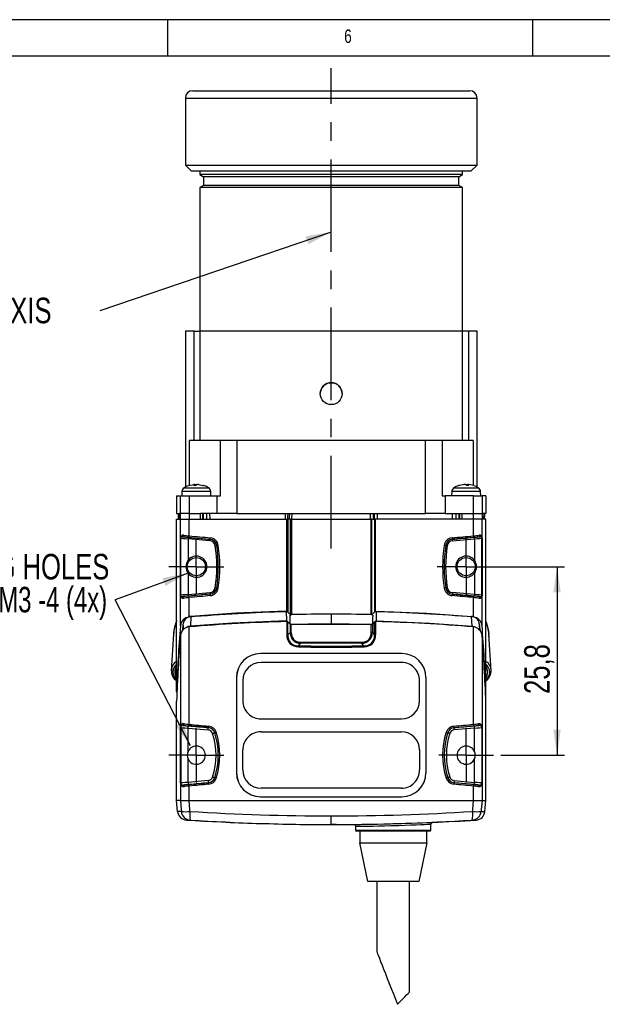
# Model space of a CAD drawing. Extents: x 5 to 415, y 5 to 292.
# Tile 26 of 29: x 240 to 320, y 157 to 292. Entities that reach past the tile are written whole.
import ezdxf

# ---------------------------------------------------------------- set-up
doc = ezdxf.new("R2010")
doc.units = 0
doc.linetypes.add('CENTERX2', pattern=[20.32, 12.7, -2.54, 2.54, -2.54])
doc.layers.get('0').update_dxf_attribs({"linetype": 'CONTINUOUS'})
doc.styles.add('SLDTEXTSTYLE0', font='TXT', dxfattribs={"width": 0.75})
doc.styles.add('SLDTEXTSTYLE2', font='TXT', dxfattribs={"width": 0.7})
doc.dimstyles.new('SLDDIMSTYLE0', dxfattribs={"dimtxt": 3.5, "dimasz": 3.5, "dimexe": 0, "dimexo": 0.0625, "dimgap": 0.875, "dimtad": 1, "dimdec": 1, "dimrnd": 1e-09, "dimzin": 12, "dimtxsty": 'SLDTEXTSTYLE0', "dimsah": 1, "dimcen": 0.09, "dimazin": 3, "dimtfac": 1, "dimtdec": 1, "dimtofl": 0, "dimtmove": 0, "dimatfit": 3, "dimtolj": 1, "dimtzin": 12})
doc.dimstyles.new('SLDDIMSTYLE1', dxfattribs={"dimtxt": 0.18, "dimasz": 3.5, "dimexe": 0, "dimexo": 0.0625, "dimgap": 0, "dimtad": 0, "dimtih": 1, "dimtoh": 1, "dimdec": 0, "dimrnd": 1e-09, "dimzin": 0, "dimtxsty": 'STANDARD', "dimsah": 1, "dimcen": 0.09, "dimazin": 3, "dimtfac": 3.5, "dimtdec": 0, "dimtofl": 0, "dimtmove": 0, "dimatfit": 3, "dimtolj": 1, "dimtzin": 0})

# ---------------------------------------------------------------- blocks, each defined once
blk = doc.blocks.new('_D')
at = {"color": 7, "linetype": 'CONTINUOUS'}
for p, q in [((301.89, 216.99), (314.36, 216.99)), ((313.36, 216.99), (313.36, 191.14)), ((305.64, 191.14), (314.36, 191.14))]:
    blk.add_line(p, q, dxfattribs=at)
for points in [[(313.36, 216.99), (312.86, 213.49), (313.86, 213.49)], [(313.36, 191.14), (313.86, 194.64), (312.86, 194.64)]]:
    blk.add_solid(points, dxfattribs=at)
at = {"color": 7, "linetype": 'CONTINUOUS', "insert": (308.85, 199.54), "char_height": 3.5, "attachment_point": 1, "rotation": 90, "style": 'SLDTEXTSTYLE0'}
blk.add_mtext('25,8', dxfattribs=at)
blk = doc.blocks.new('SW_NOTE_3')
at = {"color": 0, "linetype": 'CONTINUOUS', "char_height": 3.5, "attachment_point": 3}
for s, insert, style in [('MOUNTING HOLES', (-0.81, 6.28), 'SLDTEXTSTYLE0'), ('M3 -4 (4x)', (-1.11, 1.76), 'SLDTEXTSTYLE2')]:
    blk.add_mtext(s, dxfattribs=dict(at, insert=insert, style=style))
blk = doc.blocks.new('SW_NOTE_4')
at = {"color": 0, "linetype": 'CONTINUOUS', "insert": (-30.62, 1.79), "char_height": 3.5, "attachment_point": 1, "style": 'SLDTEXTSTYLE0'}
blk.add_mtext('OPTICAL AXIS', dxfattribs=at)
blk = doc.blocks.new('SW_CENTERMARKSYMBOL_0')
at = {"color": 0, "linetype": 'CONTINUOUS'}
for p, q in [((0, 2.5), (0, 3.95)), ((0, 0), (0, 2.5)), ((-2.5, 0), (-3.95, 0)), ((0, 0), (-2.5, 0)), ((0, 0), (0, -2.5)), ((0, 0), (2.5, 0)), ((2.5, 0), (3.95, 0)), ((0, -2.5), (0, -3.95))]:
    blk.add_line(p, q, dxfattribs=at)
blk = doc.blocks.new('SW_CENTERMARKSYMBOL_1')
at = {"color": 0, "linetype": 'CONTINUOUS'}
for p, q in [((0, 2.5), (0, 3.75)), ((0, 0), (0, 2.5)), ((-2.5, 0), (-3.75, 0)), ((0, 0), (-2.5, 0)), ((0, 0), (0, -2.5)), ((0, 0), (2.5, 0)), ((2.5, 0), (3.75, 0)), ((0, -2.5), (0, -3.75))]:
    blk.add_line(p, q, dxfattribs=at)
blk = doc.blocks.new('SW_CENTERMARKSYMBOL_2')
at = {"color": 0, "linetype": 'CONTINUOUS'}
for p, q in [((0, 2.5), (0, 3.75)), ((0, 0), (0, 2.5)), ((-2.5, 0), (-3.75, 0)), ((0, 0), (-2.5, 0)), ((0, 0), (0, -2.5)), ((0, 0), (2.5, 0)), ((2.5, 0), (3.75, 0)), ((0, -2.5), (0, -3.75))]:
    blk.add_line(p, q, dxfattribs=at)
blk = doc.blocks.new('SW_CENTERMARKSYMBOL_3')
at = {"color": 0, "linetype": 'CONTINUOUS'}
for p, q in [((0, 2.5), (0, 3.75)), ((0, 0), (0, 2.5)), ((-2.5, 0), (-3.75, 0)), ((0, 0), (-2.5, 0)), ((0, 0), (0, -2.5)), ((0, 0), (2.5, 0)), ((2.5, 0), (3.75, 0)), ((0, -2.5), (0, -3.75))]:
    blk.add_line(p, q, dxfattribs=at)

msp = doc.modelspace()

# ---------------------------------------------------------------- linework, layer by layer
at = {"color": 7, "linetype": 'CONTINUOUS'}
for p, q in [((415, 292), (5, 292)), ((260, 287), (260, 292)), ((310, 292), (310, 287)), ((409.996, 287), (9.996, 287)), ((263.389, 282.262), (301.389, 282.262)), ((262.389, 281.262), (262.389, 272.062)), ((302.389, 272.062), (302.389, 281.262)), ((262.389, 272.062), (263.189, 271.262)), ((262.389, 272.062), (302.389, 272.062)), ((301.589, 271.262), (302.389, 272.062)), ((263.189, 271.262), (301.589, 271.262)), ((264.389, 271.262), (264.389, 270.753)), ((264.389, 270.753), (264.889, 270.464)), ((273.389, 270.753), (264.389, 270.753)), ((264.889, 270.464), (264.889, 269.264)), ((273.639, 270.464), (264.889, 270.464)), ((300.389, 270.753), (273.389, 270.753)), ((299.889, 270.464), (273.639, 270.464)), ((299.889, 270.464), (300.389, 270.753)), ((299.889, 269.264), (299.889, 270.464)), ((300.389, 270.753), (300.389, 271.262)), ((264.889, 269.264), (264.389, 268.975)), ((264.389, 268.975), (264.389, 249.292)), ((273.389, 268.975), (264.389, 268.975)), ((273.639, 269.264), (264.889, 269.264)), ((300.389, 268.975), (273.389, 268.975)), ((299.889, 269.264), (273.639, 269.264)), ((300.389, 268.975), (299.889, 269.264)), ((300.389, 249.292), (300.389, 268.975)), ((262.389, 249.292), (262.389, 227.918)), ((263.58, 249.292), (262.389, 249.292)), ((263.58, 234.292), (263.58, 249.292)), ((263.58, 249.292), (264.392, 249.292)), ((264.392, 249.292), (264.392, 234.292)), ((300.387, 249.292), (264.392, 249.292)), ((300.387, 234.292), (300.387, 249.292)), ((301.199, 249.292), (300.387, 249.292)), ((301.199, 249.292), (301.199, 234.292)), ((302.389, 249.292), (301.199, 249.292)), ((302.389, 227.918), (302.389, 249.292)), ((262.915, 234.292), (262.915, 228.13)), ((263.58, 234.292), (262.915, 234.292)), ((264.392, 234.292), (263.58, 234.292)), ((300.387, 234.292), (264.392, 234.292)), ((267.189, 226.692), (267.189, 234.292)), ((269.441, 234.292), (269.441, 224.292)), ((295.338, 224.292), (295.338, 234.292)), ((297.589, 234.292), (297.589, 226.692)), ((301.199, 234.292), (300.387, 234.292)), ((301.864, 234.292), (301.199, 234.292)), ((301.864, 234.292), (301.864, 228.13)), ((262.835, 228.112), (263.537, 228.272)), ((263.505, 228.112), (263.669, 228.272)), ((263.669, 228.272), (263.537, 228.272)), ((263.664, 228.272), (263.818, 228.272)), ((263.669, 228.272), (263.678, 228.112)), ((263.797, 228.112), (263.961, 228.272)), ((263.809, 228.124), (263.818, 228.272)), ((263.818, 228.272), (263.892, 228.204)), ((264.174, 228.272), (263.961, 228.272)), ((264.174, 228.272), (264.242, 228.272)), ((300.537, 228.272), (300.603, 228.272)), ((300.818, 228.272), (300.605, 228.272)), ((300.982, 228.112), (300.818, 228.272)), ((300.889, 228.202), (300.961, 228.272)), ((300.961, 228.272), (301.112, 228.272)), ((300.961, 228.272), (300.97, 228.124)), ((301.101, 228.112), (301.11, 228.272)), ((301.242, 228.272), (301.11, 228.272)), ((301.944, 228.112), (301.242, 228.272)), ((261.91, 227.296), (261.889, 226.692)), ((263.797, 228.112), (263.505, 228.112)), ((264.944, 228.112), (264.876, 228.112)), ((265.889, 226.692), (265.868, 227.296)), ((298.91, 227.296), (298.889, 226.692)), ((299.903, 228.112), (299.835, 228.112)), ((301.274, 228.112), (300.982, 228.112)), ((302.889, 226.692), (302.868, 227.296)), ((261.189, 226.692), (261.189, 224.292)), ((261.189, 226.692), (261.711, 226.692)), ((261.711, 224.292), (261.711, 226.692)), ((261.711, 226.692), (262.897, 226.692)), ((262.897, 226.692), (262.897, 224.292)), ((262.897, 226.692), (266.751, 226.692)), ((266.751, 224.292), (266.751, 226.692)), ((266.751, 226.692), (267.189, 226.692)), ((297.589, 226.692), (298.028, 226.692)), ((298.028, 226.692), (298.028, 224.292)), ((301.881, 226.692), (298.028, 226.692)), ((301.881, 224.292), (301.881, 226.692)), ((301.881, 226.692), (303.068, 226.692)), ((303.068, 226.692), (303.068, 224.292)), ((303.589, 226.692), (303.068, 226.692)), ((303.589, 226.692), (303.589, 224.292)), ((261.189, 224.292), (261.575, 224.292)), ((261.39, 224.292), (261.403, 223.492)), ((261.575, 224.292), (261.575, 223.492)), ((261.575, 224.292), (261.575, 223.492)), ((261.711, 224.292), (261.575, 224.292)), ((262.897, 224.292), (261.711, 224.292)), ((261.711, 223.492), (261.711, 224.292)), ((262.897, 224.292), (264.47, 224.292)), ((262.897, 224.292), (262.897, 223.492)), ((266.751, 224.292), (264.47, 224.292)), ((264.47, 223.492), (264.47, 224.292)), ((264.739, 224.292), (264.739, 223.492)), ((264.889, 223.492), (264.889, 224.292)), ((265.753, 224.292), (265.289, 224.292)), ((269.441, 224.292), (266.751, 224.292)), ((269.441, 224.292), (295.338, 224.292)), ((298.028, 224.292), (295.338, 224.292)), ((298.028, 224.292), (300.309, 224.292)), ((299.025, 224.292), (299.489, 224.292)), ((299.889, 224.292), (299.889, 223.492)), ((300.039, 223.492), (300.039, 224.292)), ((300.309, 224.292), (301.881, 224.292)), ((300.309, 224.292), (300.309, 223.492)), ((301.881, 223.492), (301.881, 224.292)), ((301.881, 224.292), (303.068, 224.292)), ((303.068, 224.292), (303.068, 223.492)), ((303.204, 224.292), (303.068, 224.292)), ((303.204, 223.492), (303.204, 224.292)), ((303.589, 224.292), (303.204, 224.292)), ((303.204, 223.492), (303.204, 224.292)), ((303.389, 224.292), (303.375, 223.492)), ((261.189, 199.899), (261.189, 223.492)), ((261.189, 223.492), (261.711, 223.492)), ((261.575, 223.492), (261.711, 223.492)), ((261.711, 220.964), (261.711, 223.492)), ((261.711, 223.492), (262.897, 223.492)), ((262.897, 221.219), (262.897, 223.492)), ((262.897, 223.492), (276.303, 223.492)), ((262.897, 223.492), (264.47, 223.492)), ((276.303, 210.819), (276.303, 223.492)), ((276.303, 223.492), (276.45, 223.492)), ((276.45, 223.492), (276.45, 210.76)), ((276.817, 223.492), (276.45, 223.492)), ((276.817, 210.393), (276.817, 223.492)), ((276.817, 223.492), (276.963, 223.492)), ((276.963, 223.492), (287.816, 223.492)), ((287.962, 223.492), (287.816, 223.492)), ((287.962, 210.393), (287.962, 223.492)), ((287.962, 223.492), (288.329, 223.492)), ((288.329, 223.492), (288.329, 210.76)), ((288.475, 223.492), (288.329, 223.492)), ((288.475, 210.819), (288.475, 223.492)), ((301.881, 223.492), (288.475, 223.492)), ((301.881, 223.492), (300.309, 223.492)), ((301.881, 221.219), (301.881, 223.492)), ((303.068, 223.492), (301.881, 223.492)), ((303.068, 220.964), (303.068, 223.492)), ((303.589, 223.492), (303.068, 223.492)), ((303.204, 223.492), (303.068, 223.492)), ((303.589, 199.899), (303.589, 223.492)), ((261.71, 220.951), (261.711, 220.951)), ((261.71, 213.032), (261.71, 220.951)), ((261.751, 220.908), (261.711, 220.951)), ((261.711, 220.951), (261.711, 213.032)), ((261.751, 213.076), (261.751, 220.908)), ((261.962, 221.113), (261.968, 221.107)), ((262.75, 220.811), (262.75, 217.889)), ((265.759, 220.548), (262.75, 220.811)), ((262.768, 221.01), (265.777, 220.747)), ((265.778, 220.757), (265.777, 220.747)), ((299.001, 220.757), (299.002, 220.747)), ((302.011, 221.01), (299.002, 220.747)), ((299.019, 220.548), (302.029, 220.811)), ((302.029, 220.811), (302.029, 217.889)), ((302.816, 221.113), (302.811, 221.107)), ((303.028, 220.908), (303.068, 220.951)), ((303.028, 213.076), (303.028, 220.908)), ((303.068, 220.951), (303.068, 213.032)), ((303.068, 220.951), (303.068, 220.951)), ((303.068, 213.032), (303.068, 220.951)), ((266.693, 219.891), (266.685, 219.89)), ((298.086, 219.891), (298.094, 219.89)), ((262.75, 216.095), (262.75, 213.173)), ((302.029, 216.095), (302.029, 213.173)), ((262.75, 213.173), (265.759, 213.436)), ((266.693, 214.093), (266.685, 214.094)), ((298.086, 214.093), (298.094, 214.094)), ((302.029, 213.173), (299.019, 213.436)), ((261.71, 213.032), (261.711, 213.032)), ((261.711, 213.032), (261.751, 213.076)), ((261.711, 208.888), (261.711, 213.019)), ((261.968, 212.877), (261.962, 212.87)), ((265.777, 213.237), (262.768, 212.974)), ((262.897, 210.078), (262.897, 212.764)), ((265.778, 213.226), (265.777, 213.237)), ((299.001, 213.226), (299.002, 213.237)), ((299.002, 213.237), (302.011, 212.974)), ((301.881, 210.078), (301.881, 212.764)), ((302.811, 212.877), (302.816, 212.87)), ((303.068, 213.032), (303.028, 213.076)), ((303.068, 213.032), (303.068, 213.032)), ((303.068, 208.888), (303.068, 213.019)), ((276.217, 210.899), (276.247, 209.556)), ((276.229, 210.887), (276.217, 210.899)), ((276.45, 210.76), (276.817, 210.393)), ((288.329, 210.76), (287.962, 210.393)), ((288.562, 210.899), (288.532, 209.556)), ((288.562, 210.899), (288.55, 210.887)), ((263.139, 210.18), (263.07, 208.831)), ((276.329, 209.474), (276.247, 209.556)), ((276.303, 209.475), (276.303, 207.666)), ((276.45, 207.666), (276.45, 209.417)), ((276.45, 209.417), (276.753, 209.114)), ((282.389, 210.482), (282.389, 209.138)), ((288.329, 209.417), (288.026, 209.114)), ((288.329, 207.666), (288.329, 209.417)), ((288.532, 209.556), (288.45, 209.474)), ((288.475, 209.475), (288.475, 207.666)), ((301.709, 208.831), (301.64, 210.18)), ((260.807, 208.105), (260.753, 207.77)), ((262.067, 208.945), (262.015, 208.254)), ((262.897, 195.371), (262.897, 208.735)), ((276.753, 207.969), (276.45, 207.666)), ((276.753, 209.114), (276.753, 207.969)), ((276.753, 207.969), (276.895, 207.969)), ((276.895, 207.969), (276.895, 209.055)), ((287.884, 209.055), (276.895, 209.055)), ((287.884, 207.969), (287.884, 209.055)), ((288.026, 207.969), (287.884, 207.969)), ((288.026, 209.114), (288.026, 207.969)), ((288.026, 207.969), (288.329, 207.666)), ((301.881, 195.371), (301.881, 208.735)), ((302.694, 209.166), (302.712, 208.945)), ((302.712, 208.945), (302.764, 208.254)), ((260.777, 207.757), (260.451, 202.729)), ((261.711, 207.544), (261.711, 195.008)), ((276.303, 207.666), (276.45, 207.666)), ((278.238, 206.485), (278.238, 206.626)), ((278.238, 206.626), (286.541, 206.626)), ((286.541, 206.485), (286.541, 206.626)), ((288.475, 207.666), (288.329, 207.666)), ((303.068, 207.544), (303.068, 195.008)), ((304.328, 202.729), (304.002, 207.757)), ((277.899, 206.145), (278.238, 206.485)), ((286.541, 206.485), (278.238, 206.485)), ((286.88, 206.145), (286.541, 206.485)), ((272.689, 205.088), (272.689, 205.084)), ((292.089, 205.088), (292.089, 205.084)), ((260.474, 202.769), (260.47, 202.808)), ((292.017, 203.867), (272.761, 203.867)), ((304.305, 202.769), (304.31, 202.819)), ((269.398, 201.793), (269.398, 188.743)), ((269.398, 201.793), (269.401, 201.793)), ((269.401, 201.793), (269.401, 188.743)), ((270.263, 201.367), (270.263, 198.617)), ((294.515, 198.617), (294.515, 201.367)), ((295.381, 201.793), (295.378, 201.793)), ((295.378, 201.793), (295.378, 188.743)), ((295.381, 201.793), (295.381, 188.743)), ((261.189, 184.943), (261.189, 198.555)), ((303.589, 184.943), (303.589, 198.555)), ((272.761, 196.117), (292.017, 196.117)), ((261.71, 194.994), (261.711, 194.994)), ((261.71, 194.994), (261.71, 187.293)), ((261.711, 194.994), (261.751, 194.95)), ((261.711, 187.293), (261.711, 194.994)), ((261.751, 194.95), (261.751, 187.336)), ((262.077, 195.249), (262.074, 195.251)), ((262.75, 191.658), (262.75, 194.865)), ((262.75, 194.865), (265.514, 194.623)), ((265.54, 194.922), (262.776, 195.164)), ((265.54, 194.922), (265.54, 194.93)), ((299.239, 194.922), (299.238, 194.93)), ((299.239, 194.922), (302.002, 195.164)), ((302.029, 194.865), (299.265, 194.623)), ((302.029, 191.658), (302.029, 194.865)), ((302.702, 195.249), (302.704, 195.251)), ((303.068, 194.994), (303.028, 194.95)), ((303.028, 194.95), (303.028, 187.336)), ((303.068, 187.293), (303.068, 194.994)), ((303.068, 194.994), (303.068, 194.994)), ((303.068, 194.994), (303.068, 187.293)), ((266.413, 194.227), (266.418, 194.229)), ((272.761, 194.367), (292.017, 194.367)), ((298.366, 194.227), (298.361, 194.229)), ((270.263, 189.117), (270.263, 191.867)), ((294.515, 191.867), (294.515, 189.117)), ((262.75, 187.421), (262.75, 190.629)), ((302.029, 187.421), (302.029, 190.629)), ((266.413, 188.059), (266.418, 188.058)), ((269.398, 188.743), (269.401, 188.743)), ((295.381, 188.743), (295.378, 188.743)), ((298.366, 188.059), (298.361, 188.058)), ((261.71, 187.293), (261.711, 187.293)), ((261.751, 187.336), (261.711, 187.293)), ((261.711, 187.278), (261.711, 184.943)), ((262.074, 187.035), (262.077, 187.037)), ((265.514, 187.663), (262.75, 187.421)), ((262.776, 187.122), (265.54, 187.364)), ((262.897, 184.943), (262.897, 186.915)), ((265.54, 187.364), (265.54, 187.356)), ((292.017, 186.617), (272.761, 186.617)), ((299.239, 187.364), (299.238, 187.356)), ((302.002, 187.122), (299.239, 187.364)), ((299.265, 187.663), (302.029, 187.421)), ((301.881, 184.943), (301.881, 186.915)), ((302.704, 187.035), (302.702, 187.037)), ((303.028, 187.336), (303.068, 187.293)), ((303.068, 187.293), (303.068, 187.293)), ((303.068, 187.278), (303.068, 184.943)), ((272.689, 185.448), (272.689, 185.452)), ((292.089, 185.448), (292.089, 185.452)), ((261.321, 183.438), (261.189, 184.943)), ((261.711, 184.943), (261.189, 184.943)), ((261.711, 184.943), (261.711, 184.943)), ((262.893, 184.943), (262.897, 184.943)), ((262.897, 184.943), (301.881, 184.943)), ((301.886, 184.943), (301.881, 184.943)), ((303.068, 184.943), (303.068, 184.943)), ((303.068, 184.943), (303.589, 184.943)), ((303.458, 183.438), (303.589, 184.943)), ((282.389, 181.642), (282.389, 182.828)), ((281.694, 181.642), (282.389, 181.642)), ((283.084, 181.642), (282.389, 181.642)), ((285.739, 181.352), (285.739, 180.843)), ((296.039, 180.843), (296.039, 181.639)), ((295.939, 180.743), (285.839, 180.743)), ((286.289, 180.743), (286.289, 179.123)), ((295.489, 179.123), (295.489, 180.743)), ((287.389, 173.843), (286.289, 179.123)), ((286.289, 179.123), (295.489, 179.123)), ((295.489, 179.123), (294.389, 173.843)), ((294.389, 173.843), (287.389, 173.843)), ((288.639, 173.843), (288.639, 164.199)), ((293.139, 158.684), (293.139, 173.843))]:
    msp.add_line(p, q, dxfattribs=at)
at = {"color": 7, "linetype": 'CENTERX2'}
msp.add_line((282.389, 219.508), (282.389, 285.344), dxfattribs=at)
at = {"color": 8, "linetype": 'CONTINUOUS'}
for p, q in [((262.389, 281.262), (302.389, 281.262)), ((265.868, 227.296), (261.91, 227.296)), ((262.215, 227.819), (263.508, 227.819)), ((263.508, 227.819), (265.564, 227.819)), ((301.34, 227.296), (298.91, 227.296)), ((299.215, 227.819), (302.564, 227.819)), ((302.868, 227.296), (301.34, 227.296)), ((265.767, 223.492), (265.753, 224.292)), ((276.094, 224.292), (276.088, 223.492)), ((277.005, 223.492), (277.01, 224.292)), ((287.774, 223.492), (287.768, 224.292)), ((288.685, 224.292), (288.691, 223.492)), ((299.011, 223.492), (299.025, 224.292)), ((276.963, 223.492), (276.963, 210.417)), ((287.816, 223.492), (287.816, 210.417)), ((262.063, 208.874), (262.033, 208.301)), ((262.04, 208.275), (262.082, 209.098)), ((302.694, 209.166), (302.739, 208.275)), ((302.715, 208.874), (302.745, 208.301)), ((285.739, 180.843), (296.039, 180.843))]:
    msp.add_line(p, q, dxfattribs=at)
at = {"color": 7, "linetype": 'CONTINUOUS', "flags": 128}
for points in [[(264.174, 228.272), (264.787, 228.142), (264.876, 228.112)], [(300.605, 228.272), (299.991, 228.142), (299.903, 228.112)], [(301.11, 228.272), (301.253, 228.142), (301.274, 228.112)], [(265.289, 224.292), (265.298, 223.799), (265.303, 223.492)], [(299.489, 224.292), (299.481, 223.799), (299.475, 223.492)], [(261.71, 220.951), (261.711, 220.958), (261.711, 220.964)], [(261.962, 221.113), (261.868, 221.109), (261.768, 221.058), (261.72, 220.991), (261.713, 220.97), (261.712, 220.964), (261.711, 220.958)], [(262.75, 220.811), (262.754, 220.849), (262.757, 220.885), (262.76, 220.919), (262.762, 220.949), (262.764, 220.974), (262.766, 220.993), (262.767, 221.005), (262.768, 221.01)], [(265.759, 220.548), (265.763, 220.586), (265.766, 220.622), (265.769, 220.656), (265.771, 220.686), (265.774, 220.711), (265.775, 220.73), (265.776, 220.742), (265.777, 220.747)], [(299.019, 220.548), (299.016, 220.586), (299.013, 220.622), (299.01, 220.656), (299.007, 220.686), (299.005, 220.711), (299.004, 220.73), (299.002, 220.742), (299.002, 220.747)], [(302.029, 220.811), (302.025, 220.849), (302.022, 220.885), (302.019, 220.919), (302.016, 220.949), (302.014, 220.974), (302.013, 220.993), (302.012, 221.005), (302.011, 221.01)], [(302.816, 221.113), (302.911, 221.109), (303.011, 221.058), (303.059, 220.991), (303.066, 220.97), (303.067, 220.964), (303.068, 220.958)], [(303.068, 220.951), (303.068, 220.958), (303.068, 220.964)], [(266.487, 219.861), (266.525, 219.866), (266.562, 219.871), (266.595, 219.876), (266.625, 219.881), (266.65, 219.884), (266.668, 219.887), (266.68, 219.889), (266.685, 219.89)], [(298.291, 219.861), (298.254, 219.866), (298.217, 219.871), (298.184, 219.876), (298.154, 219.881), (298.129, 219.884), (298.111, 219.887), (298.099, 219.889), (298.094, 219.89)], [(265.759, 213.436), (265.763, 213.398), (265.766, 213.361), (265.769, 213.328), (265.771, 213.298), (265.774, 213.273), (265.775, 213.254), (265.776, 213.242), (265.777, 213.237)], [(266.487, 214.123), (266.525, 214.118), (266.562, 214.112), (266.595, 214.107), (266.625, 214.103), (266.65, 214.099), (266.668, 214.097), (266.68, 214.095), (266.685, 214.094)], [(298.291, 214.123), (298.254, 214.118), (298.217, 214.112), (298.184, 214.107), (298.154, 214.103), (298.129, 214.099), (298.111, 214.097), (298.099, 214.095), (298.094, 214.094)], [(299.019, 213.436), (299.016, 213.398), (299.013, 213.361), (299.01, 213.328), (299.007, 213.298), (299.005, 213.273), (299.004, 213.254), (299.002, 213.242), (299.002, 213.237)], [(261.711, 213.019), (261.711, 213.026), (261.71, 213.032)], [(262.75, 213.173), (262.754, 213.135), (262.757, 213.098), (262.76, 213.064), (262.762, 213.034), (262.764, 213.01), (262.766, 212.991), (262.767, 212.979), (262.768, 212.974)], [(302.029, 213.173), (302.025, 213.135), (302.022, 213.098), (302.019, 213.064), (302.016, 213.034), (302.014, 213.01), (302.013, 212.991), (302.012, 212.979), (302.011, 212.974)], [(303.068, 213.019), (303.068, 213.026), (303.068, 213.032)], [(276.217, 210.899), (269.284, 210.61), (263.139, 210.18)], [(288.562, 210.899), (295.495, 210.61), (301.64, 210.18)], [(276.247, 209.556), (268.857, 209.242), (263.07, 208.831)], [(276.706, 210.344), (276.715, 209.946), (276.733, 209.134)], [(288.073, 210.344), (288.064, 209.946), (288.046, 209.134)], [(288.532, 209.556), (295.922, 209.242), (301.709, 208.831)], [(303.868, 208.682), (303.735, 209.185), (303.589, 209.542)], [(282.389, 209.138), (279.222, 209.116), (276.735, 209.069)], [(288.044, 209.069), (284.878, 209.124), (282.389, 209.138)], [(304.026, 207.77), (303.937, 208.416), (303.884, 208.618)], [(261.711, 195.008), (261.711, 195), (261.71, 194.994)], [(262.214, 195.45), (262.208, 195.411), (262.199, 195.373), (262.184, 195.338), (262.167, 195.308), (262.146, 195.283), (262.123, 195.265), (262.099, 195.254), (262.074, 195.251)], [(262.75, 194.865), (262.755, 194.922), (262.76, 194.977), (262.764, 195.028), (262.768, 195.073), (262.772, 195.11), (262.774, 195.138), (262.776, 195.156), (262.776, 195.164)], [(265.514, 194.623), (265.519, 194.68), (265.523, 194.735), (265.528, 194.786), (265.532, 194.831), (265.535, 194.868), (265.537, 194.896), (265.539, 194.915), (265.54, 194.922)], [(299.265, 194.623), (299.26, 194.68), (299.255, 194.735), (299.251, 194.786), (299.247, 194.831), (299.244, 194.868), (299.241, 194.896), (299.24, 194.915), (299.239, 194.922)], [(302.029, 194.865), (302.024, 194.922), (302.019, 194.977), (302.014, 195.028), (302.01, 195.073), (302.007, 195.11), (302.005, 195.138), (302.003, 195.156), (302.002, 195.164)], [(302.565, 195.45), (302.57, 195.411), (302.58, 195.373), (302.594, 195.338), (302.612, 195.308), (302.633, 195.283), (302.656, 195.265), (302.68, 195.254), (302.704, 195.251)], [(303.068, 195.008), (303.068, 195), (303.068, 194.994)], [(266.127, 194.135), (266.182, 194.152), (266.234, 194.169), (266.283, 194.185), (266.326, 194.199), (266.361, 194.21), (266.388, 194.219), (266.405, 194.225), (266.413, 194.227)], [(298.651, 194.135), (298.597, 194.152), (298.544, 194.169), (298.496, 194.185), (298.453, 194.199), (298.418, 194.21), (298.391, 194.219), (298.373, 194.225), (298.366, 194.227)], [(266.127, 188.152), (266.182, 188.134), (266.234, 188.117), (266.283, 188.101), (266.326, 188.087), (266.361, 188.076), (266.388, 188.067), (266.405, 188.062), (266.413, 188.059)], [(298.651, 188.152), (298.597, 188.134), (298.544, 188.117), (298.496, 188.101), (298.453, 188.087), (298.418, 188.076), (298.391, 188.067), (298.373, 188.062), (298.366, 188.059)], [(261.71, 187.293), (261.711, 187.284), (261.711, 187.278)], [(262.214, 186.836), (262.208, 186.875), (262.199, 186.913), (262.184, 186.948), (262.167, 186.978), (262.146, 187.003), (262.123, 187.021), (262.099, 187.032), (262.074, 187.035)], [(262.75, 187.421), (262.755, 187.364), (262.76, 187.309), (262.764, 187.258), (262.768, 187.213), (262.772, 187.176), (262.774, 187.148), (262.776, 187.13), (262.776, 187.122)], [(265.514, 187.663), (265.519, 187.606), (265.523, 187.551), (265.528, 187.5), (265.532, 187.455), (265.535, 187.418), (265.537, 187.39), (265.539, 187.372), (265.54, 187.364)], [(299.265, 187.663), (299.26, 187.606), (299.255, 187.551), (299.251, 187.5), (299.247, 187.455), (299.244, 187.418), (299.241, 187.39), (299.24, 187.372), (299.239, 187.364)], [(302.029, 187.421), (302.024, 187.364), (302.019, 187.309), (302.014, 187.258), (302.01, 187.213), (302.007, 187.176), (302.005, 187.148), (302.003, 187.13), (302.002, 187.122)], [(302.565, 186.836), (302.57, 186.875), (302.58, 186.913), (302.594, 186.948), (302.612, 186.978), (302.633, 187.003), (302.656, 187.021), (302.68, 187.032), (302.704, 187.035)], [(303.068, 187.293), (303.068, 187.284), (303.068, 187.278)], [(261.711, 184.943), (261.811, 183.715), (261.833, 183.438)], [(263.016, 183.438), (262.993, 183.715), (262.893, 184.943)], [(301.763, 183.438), (301.785, 183.715), (301.886, 184.943)], [(303.068, 184.943), (302.968, 183.715), (302.945, 183.438)], [(261.833, 183.438), (261.703, 183.438), (261.523, 183.438), (261.321, 183.438)], [(302.945, 183.438), (303.076, 183.438), (303.255, 183.438), (303.458, 183.438)], [(262.534, 182.254), (262.534, 182.254), (262.539, 182.254), (262.733, 182.254), (262.912, 182.254), (263.041, 182.254)], [(285.438, 181.652), (285.504, 181.653), (285.723, 181.655), (286.088, 181.66), (286.59, 181.666), (287.213, 181.675), (287.941, 181.688), (288.752, 181.704), (289.623, 181.724), (290.53, 181.746), (291.674, 181.779), (292.567, 181.807), (293.413, 181.835), (294.187, 181.862), (294.867, 181.887), (295.433, 181.909), (295.87, 181.925), (296.165, 181.936), (296.311, 181.94), (296.307, 181.939)], [(285.446, 181.652), (285.445, 181.652), (285.451, 181.652), (285.458, 181.651), (285.467, 181.651), (285.485, 181.648), (285.554, 181.629), (285.618, 181.593), (285.688, 181.52), (285.731, 181.426), (285.736, 181.351)], [(302.245, 182.254), (302.245, 182.254), (302.239, 182.254), (302.045, 182.254), (301.867, 182.254), (301.738, 182.254)], [(288.639, 164.199), (288.644, 164.188), (288.68, 164.096), (288.751, 163.915), (288.856, 163.648), (288.993, 163.297), (289.161, 162.87), (289.356, 162.372), (289.576, 161.812), (289.817, 161.199), (290.075, 160.542), (290.345, 159.852), (290.625, 159.14), (290.908, 158.418), (291.192, 157.696), (291.47, 156.986)], [(291.47, 156.986), (291.839, 157.361), (292.179, 157.707), (292.48, 158.013), (292.732, 158.27), (292.928, 158.47), (293.063, 158.606), (293.131, 158.676), (293.139, 158.684)]]:
    msp.add_lwpolyline(points, dxfattribs=at)
at = {"color": 8, "linetype": 'CONTINUOUS', "flags": 128}
for points in [[(276.455, 223.492), (276.457, 223.793), (276.461, 224.292)], [(276.645, 224.292), (276.642, 223.79), (276.64, 223.492)], [(288.134, 224.292), (288.137, 223.79), (288.139, 223.492)], [(288.324, 223.492), (288.322, 223.793), (288.318, 224.292)], [(296.021, 181.639), (296.025, 181.64), (295.891, 181.636), (295.608, 181.625), (295.202, 181.609), (294.659, 181.587), (294.026, 181.563), (293.284, 181.535), (292.496, 181.507), (291.64, 181.479), (290.557, 181.446), (289.711, 181.424), (288.875, 181.404), (288.119, 181.388), (287.42, 181.375), (286.838, 181.366), (286.356, 181.36), (286.014, 181.355), (285.803, 181.353), (285.743, 181.352)]]:
    msp.add_lwpolyline(points, dxfattribs=at)
at = {"color": 7, "linetype": 'CONTINUOUS'}
for centre, radius in [((282.389, 240.722), 1.5), ((263.889, 216.992), 1.25), ((300.889, 216.992), 1.25)]:
    msp.add_circle(centre, radius, dxfattribs=at)
for centre, radius, start, end in [((263.389, 281.262), 1, 90, 180), ((301.389, 281.262), 1, 0, 90), ((282.389, 240.722), 1.5, 90, 180), ((282.389, 240.722), 1.5, 0, 90), ((262.55, 227.274), 0.64, 121.54462, 178), ((263.889, 225.092), 3.2, 109.84835, 121.54462), ((263.889, 225.092), 3.2, 58.45538, 70.13209), ((265.229, 227.274), 0.64, 2, 58.45538), ((299.55, 227.274), 0.64, 121.54462, 178), ((300.889, 225.092), 3.2, 109.85807, 121.54462), ((300.889, 225.092), 3.2, 58.45538, 70.14259), ((302.229, 227.274), 0.64, 2, 58.45538), ((262.079, 220.946), 0.369, 84.12305, 177.11924), ((261.641, 220.956), 0.0706, 1.0353, 6.33351), ((261.786, 220.951), 0.0746, 175.2249, 180.10665), ((261.951, 220.908), 0.2, 85.09119, 179.90895), ((261.93, 221.298), 0.188, 280.07625, 4.37029), ((262.23, 221.232), 0.667, 341.53827, 358.95638), ((265.689, 219.744), 0.807, 8.32794, 85), ((265.689, 219.744), 1.007, 8.32794, 85), ((265.031, 220.978), 0.779, 343.51188, 358.38811), ((265.686, 219.744), 1.018, 8.30739, 84.83163), ((265.7, 219.744), 1.217, 8.28425, 84.8364), ((299.079, 219.744), 1.217, 95.1636, 171.71575), ((299.093, 219.744), 1.018, 95.16837, 171.69261), ((299.09, 219.744), 1.007, 95, 171.67206), ((299.09, 219.744), 0.807, 95, 171.67206), ((299.748, 220.978), 0.779, 181.61189, 196.48812), ((302.549, 221.232), 0.667, 181.04362, 198.46173), ((302.7, 220.946), 0.369, 2.88076, 95.87695), ((302.849, 221.298), 0.188, 175.62971, 259.92375), ((302.828, 220.908), 0.2, 0.09105, 94.90881), ((303.138, 220.956), 0.0706, 173.66649, 178.9647), ((302.993, 220.951), 0.0746, 359.89335, 4.7751), ((246.889, 216.992), 19.807, 351.67206, 8.32794), ((246.889, 216.992), 20.007, 351.67206, 8.32794), ((265.973, 225.926), 6.078, 276.80369, 278.81256), ((246.836, 216.992), 20.067, 351.69396, 8.30604), ((246.832, 216.992), 20.284, 351.70083, 8.29917), ((317.946, 216.992), 20.284, 171.70083, 188.29917), ((298.806, 225.926), 6.078, 261.18744, 263.19631), ((317.942, 216.992), 20.067, 171.69396, 188.30604), ((317.889, 216.992), 20.007, 171.67206, 188.32794), ((317.889, 216.992), 19.807, 171.67206, 188.32794), ((264.045, 216.992), 1.575, 145.27616, 214.72384), ((263.889, 216.992), 1.45, 218.21913, 141.78087), ((300.889, 216.992), 1.45, 38.21913, 321.78087), ((300.734, 216.992), 1.575, 325.27616, 34.72384), ((265.689, 214.24), 0.807, 275, 351.67206), ((265.689, 214.24), 1.007, 275, 351.67206), ((265.686, 214.24), 1.018, 275.16835, 351.69261), ((265.7, 214.239), 1.217, 275.16405, 351.7153), ((265.973, 208.059), 6.077, 81.18721, 83.19654), ((298.805, 208.059), 6.077, 96.80346, 98.81279), ((299.079, 214.239), 1.217, 188.2847, 264.83595), ((299.093, 214.24), 1.018, 188.30739, 264.83165), ((299.09, 214.24), 1.007, 188.32794, 265), ((299.09, 214.24), 0.807, 188.32794, 265), ((261.784, 213.032), 0.0731, 179.8436, 184.82485), ((261.913, 213.071), 0.206, 192.48318, 283.97562), ((261.641, 213.027), 0.0705, 353.66604, 358.96489), ((262.08, 213.039), 0.37, 183.06943, 275.68824), ((261.951, 213.076), 0.2, 180.09127, 274.90852), ((261.93, 212.686), 0.188, 355.62967, 79.92378), ((262.23, 212.752), 0.667, 1.04376, 18.46159), ((265.031, 213.005), 0.779, 1.61184, 16.48814), ((299.748, 213.005), 0.779, 163.51186, 178.38816), ((302.549, 212.752), 0.667, 161.53841, 178.95624), ((302.699, 213.039), 0.37, 264.31176, 356.93057), ((302.849, 212.686), 0.188, 100.07622, 184.37033), ((302.828, 213.076), 0.2, 265.09148, 359.90873), ((302.866, 213.071), 0.206, 256.02438, 347.51682), ((302.995, 213.032), 0.0731, 355.17515, 0.1564), ((303.138, 213.027), 0.0705, 181.03511, 186.33396), ((282.389, -21.101), 232, 91.50318, 94.81953), ((276.309, 210.619), 0.2, 45, 91.50318), ((288.47, 210.619), 0.2, 88.49682, 135), ((282.389, -21.101), 232, 85.18047, 88.49682), ((265.347, 207.527), 4.596, 154.79044, 181.12707), ((264.898, 207.663), 4.12, 154.167, 178.69907), ((264.777, 207.935), 3.952, 155.19305, 174.04492), ((263.007, 208.783), 1.3, 94.81953, 175.36077), ((263.223, 209.038), 1.145, 94.21111, 173.58649), ((282.389, -22.445), 232, 91.50318, 94.81953), ((276.309, 209.275), 0.2, 45, 91.50318), ((276.958, 210.535), 0.2, 225, 248.45602), ((282.351, -14.872), 225.354, 89.99018, 91.38753), ((282.428, -14.908), 225.389, 88.61277, 90.00991), ((287.82, 210.535), 0.2, 291.54398, 315), ((288.47, 209.275), 0.2, 88.49682, 135), ((282.389, -22.445), 232, 85.18047, 88.49682), ((301.567, 209.05), 1.132, 5.88574, 86.31666), ((301.772, 208.783), 1.3, 4.63923, 85.18047), ((299.432, 207.527), 4.596, 358.87293, 25.20956), ((299.881, 207.663), 4.12, 1.30093, 25.833), ((456.57, 193.076), 195.5, 175.36077, 178), ((263.007, 207.439), 1.3, 94.81953, 175.36077), ((263.087, 207.885), 0.946, 91.08212, 129.6069), ((276.895, 209.255), 0.2, 225, 270), ((287.884, 209.255), 0.2, 270, 315), ((301.651, 207.832), 1.001, 52.22578, 86.65138), ((301.772, 207.439), 1.3, 4.63923, 85.18047), ((108.208, 193.076), 195.5, 2, 4.63923), ((456.57, 191.732), 195.5, 175.36077, 178), ((277.859, 207.562), 1.559, 176.16986, 271.32452), ((277.812, 207.513), 1.371, 173.58952, 273.61223), ((286.966, 207.513), 1.371, 266.38777, 6.41048), ((286.92, 207.562), 1.559, 268.67548, 3.83014), ((108.208, 191.732), 195.5, 2, 4.63923), ((285.637, 205.862), 7.744, 177.90734, 178.95415), ((282.389, 437.902), 231.8, 268.88996, 271.11004), ((279.142, 205.862), 7.744, 1.04585, 2.09266), ((272.692, 201.793), 3.295, 90.04596, 180.003), ((272.692, 201.793), 3.291, 90.04602, 180.00297), ((292.087, 201.793), 3.295, 359.997, 89.95404), ((292.087, 201.793), 3.291, 359.99703, 89.95398), ((262.114, 202.694), 1.651, 175.93915, 235.95343), ((262.355, 202.55), 1.433, 144.42336, 215.57664), ((272.763, 201.368), 2.499, 90.03318, 180.0301), ((292.016, 201.369), 2.498, 359.96009, 89.97671), ((302.424, 202.55), 1.433, 324.42336, 35.57664), ((302.668, 202.701), 1.651, 303.89628, 4.23977), ((456.57, 206.721), 195.5, 182, 182.197), ((108.208, 206.721), 195.5, 357.803, 358), ((272.762, 198.615), 2.498, 179.95997, 269.97675), ((292.016, 198.616), 2.499, 270.03318, 0.03001), ((262.178, 194.984), 0.468, 85.59768, 177.09223), ((262.011, 194.955), 0.303, 77.84086, 171.09262), ((261.651, 195), 0.0601, 1.55552, 7.1185), ((261.834, 194.994), 0.123, 176.12966, 180.11418), ((262.051, 194.95), 0.3, 85.09085, 179.90893), ((262.23, 195.383), 0.667, 341.53823, 358.95634), ((265.452, 193.916), 0.71, 17.94347, 85), ((264.804, 195.15), 0.768, 343.35068, 358.43548), ((265.449, 193.916), 1.018, 17.89558, 84.82834), ((265.452, 193.916), 1.01, 17.94347, 85), ((265.463, 193.917), 1.217, 17.87131, 84.84049), ((299.316, 193.917), 1.217, 95.15951, 162.12869), ((299.33, 193.916), 1.018, 95.17166, 162.10442), ((299.327, 193.916), 1.01, 95, 162.05653), ((299.327, 193.916), 0.71, 95, 162.05653), ((299.974, 195.15), 0.768, 181.56452, 196.64932), ((302.549, 195.383), 0.667, 181.04366, 198.46177), ((302.601, 194.984), 0.468, 2.90777, 94.40232), ((302.728, 194.95), 0.3, 0.09107, 94.90915), ((302.768, 194.955), 0.303, 8.90738, 102.15914), ((303.128, 195), 0.0601, 172.8815, 178.44448), ((302.944, 194.994), 0.123, 359.88582, 3.87034), ((256.889, 191.143), 9.71, 342.05653, 17.94347), ((256.889, 191.143), 10.01, 342.05653, 17.94347), ((265.709, 196.943), 2.805, 284.64216, 288.99059), ((256.865, 191.143), 10.038, 342.09868, 17.90132), ((256.87, 191.143), 10.247, 342.1129, 17.8871), ((272.762, 191.869), 2.498, 90.02323, 180.04), ((292.016, 191.868), 2.499, 359.97001, 89.96684), ((307.909, 191.143), 10.247, 162.1129, 197.8871), ((307.913, 191.143), 10.038, 162.09868, 197.90132), ((307.889, 191.143), 10.01, 162.05653, 197.94347), ((299.07, 196.943), 2.805, 251.00941, 255.35784), ((307.889, 191.143), 9.71, 162.05653, 197.94347), ((263.889, 191.143), 1.25, 204.3068, 155.6932), ((300.889, 191.143), 1.25, 24.3068, 335.6932), ((263.889, 191.143), 1.25, 155.69311, 204.30689), ((300.889, 191.143), 1.25, 335.69311, 24.30689), ((272.763, 189.116), 2.499, 179.96988, 269.96689), ((292.016, 189.115), 2.498, 270.0232, 0.03995), ((265.452, 188.37), 0.71, 275, 342.05653), ((265.452, 188.37), 1.01, 275, 342.05653), ((265.449, 188.37), 1.018, 275.17138, 342.10485), ((265.463, 188.37), 1.218, 275.16383, 342.12438), ((265.709, 185.344), 2.804, 71.00865, 75.3586), ((272.692, 188.743), 3.294, 179.99582, 269.95521), ((272.692, 188.743), 3.291, 179.99591, 269.9551), ((292.087, 188.743), 3.294, 270.04479, 0.00418), ((292.087, 188.743), 3.291, 270.0449, 0.00409), ((299.07, 185.344), 2.804, 104.6414, 108.99135), ((299.316, 188.37), 1.218, 197.87562, 264.83617), ((299.33, 188.37), 1.018, 197.89515, 264.82862), ((299.327, 188.37), 1.01, 197.94347, 265), ((299.327, 188.37), 0.71, 197.94347, 265), ((261.836, 187.292), 0.125, 179.91161, 183.84537), ((262.006, 187.324), 0.297, 187.70041, 283.36611), ((261.651, 187.286), 0.0602, 352.88579, 358.44296), ((262.175, 187.299), 0.465, 182.53251, 274.77733), ((262.051, 187.337), 0.3, 180.09125, 274.90826), ((262.23, 186.903), 0.667, 1.04324, 18.4622), ((264.804, 187.136), 0.768, 1.56391, 16.65009), ((299.974, 187.136), 0.768, 163.34991, 178.43609), ((302.548, 186.903), 0.667, 161.5378, 178.95676), ((302.604, 187.299), 0.465, 265.22267, 357.46749), ((302.728, 187.337), 0.3, 265.09174, 359.90875), ((302.773, 187.324), 0.297, 256.63389, 352.29959), ((302.943, 187.292), 0.125, 356.15463, 0.08839), ((303.128, 187.286), 0.0602, 181.55704, 187.11421), ((262.302, 194.46), 9.535, 266.44665, 273.55335), ((302.477, 194.46), 9.535, 266.44665, 273.55335), ((262.617, 183.552), 1.3, 185.0199, 266.35104), ((262.425, 187.775), 4.377, 262.23611, 277.76389), ((263.126, 183.549), 1.298, 184.90465, 266.23682), ((266.777, 182.926), 3.796, 172.24416, 190.19361), ((282.289, 487.781), 304.953, 266.3765, 270.01886), ((282.49, 487.781), 304.953, 269.98114, 273.6235), ((298.002, 182.926), 3.796, 349.80639, 7.75584), ((301.652, 183.549), 1.298, 273.76318, 355.09535), ((302.354, 187.775), 4.377, 262.23611, 277.76389), ((302.162, 183.552), 1.3, 273.64896, 354.9801), ((281.694, 481.642), 300, 266.33812, 270), ((282.29, 484.493), 302.851, 266.356, 270.01889), ((282.489, 484.493), 302.851, 269.98111, 273.644), ((283.084, 481.642), 300, 270, 270.45094), ((284.252, 375.918), 194.27, 270.37132, 270.62756), ((296.337, 181.645), 0.294, 96.35255, 180.75619), ((283.084, 481.642), 300, 272.52564, 273.66188), ((285.839, 180.843), 0.1, 180, 270), ((295.939, 180.843), 0.1, 270, 0)]:
    msp.add_arc(centre, radius, start, end, dxfattribs=at)
at = {"color": 8, "linetype": 'CONTINUOUS'}
for centre, radius, start, end in [((261.812, 202.816), 1.343, 117.6405, 180.33029), ((302.966, 202.814), 1.344, 0.2233, 62.37844), ((262.036, 202.536), 1.375, 128.0131, 231.9869), ((302.742, 202.536), 1.375, 308.0131, 51.9869), ((285.309, 254.617), 72.966, 270.10111, 270.85945)]:
    msp.add_arc(centre, radius, start, end, dxfattribs=at)
at = {"color": 7, "linetype": 'CONTINUOUS'}
for centre, major_axis, ratio, start_param, end_param in [((262.75, 220.839), (1, -0.07), 0.0279065, 3.178454, 4.7143437), ((262.989, 221.062), (1.5, -0.131), 0.0347876, 3.961518, 4.6313195), ((262.768, 221.038), (0.8, -0.07), 0.0347876, 3.1795465, 4.7154362), ((263.007, 221.261), (1.3, -0.131), 0.0400384, 3.9625191, 4.6323206), ((282.372, 227.424), (232.199, -20.34), 0.0347876, 4.6313195, 4.6439099), ((282.389, 227.623), (231.999, -20.34), 0.0348171, 4.6313247, 4.6439151), ((282.389, 227.623), (231.999, 20.34), 0.0348171, 4.7808628, 4.7934532), ((282.407, 227.424), (232.199, 20.34), 0.0347876, 4.7808681, 4.7934584), ((301.772, 221.261), (1.3, 0.131), 0.0400384, 4.7924573, 5.4622588), ((301.79, 221.062), (1.5, 0.131), 0.0347876, 4.7934584, 5.46326), ((302.011, 221.038), (0.8, 0.07), 0.0347876, 4.7093418, 6.2452315), ((302.029, 220.839), (1, 0.07), 0.0279065, 4.7104343, 6.246324), ((262.75, 213.145), (1, 0.07), 0.0279065, 1.5688416, 3.1047313), ((262.989, 212.922), (1.5, 0.131), 0.0347876, 1.6518658, 2.3216673), ((262.768, 212.946), (0.8, 0.07), 0.0347876, 1.5677491, 3.1036388), ((263.007, 212.723), (1.3, 0.131), 0.0400384, 1.6508647, 2.3206662), ((282.372, 206.559), (232.199, 20.34), 0.0347876, 1.6392754, 1.6518658), ((282.389, 206.36), (231.999, 20.34), 0.0348171, 1.6392702, 1.6518606), ((282.389, 206.36), (231.999, -20.34), 0.0348171, 1.4897321, 1.5023225), ((282.407, 206.559), (232.199, -20.34), 0.0347876, 1.4897269, 1.5023172), ((301.772, 212.723), (1.3, -0.131), 0.0400384, 0.8209265, 1.490728), ((301.79, 212.922), (1.5, -0.131), 0.0347876, 0.8199254, 1.4897269), ((302.011, 212.946), (0.8, -0.07), 0.0347876, 0.0379538, 1.5738436), ((302.029, 213.145), (1, -0.07), 0.0279065, 0.0368613, 1.5727511), ((279.582, 209.313), (2.409, 2.409), 0.6164927, 2.6179939, 3.6651914), ((279.582, 209.313), (-2.327, -2.327), 0.5773503, 5.7595865, 6.8067841), ((285.197, 209.313), (2.409, -2.409), 0.6164927, 5.7595865, 6.8067841), ((285.197, 209.313), (2.327, -2.327), 0.5773503, 5.7595865, 6.8067841), ((282.389, 437.76), (232, 0), 0.9991379, 4.6930151, 4.7317629), ((282.389, 201.042), (232, 0), 0.0174551, 1.5289738, 1.6126189), ((282.389, 201.042), (231.8, 0), 0.0174551, 1.5289377, 1.612655), ((262.75, 194.89), (1, -0.061), 0.0244462, 3.1779973, 4.713887), ((262.989, 195.213), (1.5, -0.131), 0.0347876, 4.059565, 4.6313195), ((262.776, 195.188), (0.7, -0.061), 0.0347876, 3.1795465, 4.7154362), ((263.007, 195.412), (1.3, -0.131), 0.0400384, 4.0605662, 4.6323206), ((282.372, 201.576), (232.199, -20.34), 0.0347876, 4.6313195, 4.6428851), ((282.389, 201.775), (231.999, -20.34), 0.0348171, 4.6313247, 4.6428903), ((282.389, 201.775), (231.999, 20.34), 0.0348171, 4.7818877, 4.7934532), ((282.407, 201.576), (232.199, 20.34), 0.0347876, 4.7818929, 4.7934584), ((301.772, 195.412), (1.3, 0.131), 0.0400384, 4.7924573, 5.3642118), ((301.79, 195.213), (1.5, 0.131), 0.0347876, 4.7934584, 5.3652129), ((302.002, 195.188), (0.7, 0.061), 0.0347876, 4.7093418, 6.2452315), ((302.029, 194.89), (1, 0.061), 0.0244462, 4.7108909, 6.2467807), ((262.75, 187.396), (1, 0.061), 0.0244462, 1.5692983, 3.105188), ((262.989, 187.073), (1.5, 0.131), 0.0347876, 1.6518658, 2.2236203), ((262.776, 187.098), (0.7, 0.061), 0.0347876, 1.5677491, 3.1036388), ((263.007, 186.874), (1.3, 0.131), 0.0400384, 1.6508647, 2.2226192), ((282.372, 180.711), (232.199, 20.34), 0.0347876, 1.6403002, 1.6518658), ((282.389, 180.511), (231.999, 20.34), 0.0348171, 1.640295, 1.6518606), ((282.389, 180.511), (231.999, -20.34), 0.0348171, 1.4897321, 1.5012976), ((282.407, 180.711), (232.199, -20.34), 0.0347876, 1.4897269, 1.5012924), ((301.772, 186.874), (1.3, -0.131), 0.0400384, 0.9189735, 1.490728), ((301.79, 187.073), (1.5, -0.131), 0.0347876, 0.9179724, 1.4897269), ((302.002, 187.098), (0.7, -0.061), 0.0347876, 0.0379538, 1.5738436), ((302.029, 187.396), (1, -0.061), 0.0244462, 0.0364046, 1.5722944), ((282.389, 189.494), (231.8, 0), 0.0174551, 4.6705303, 4.7542476), ((282.389, 189.494), (232, 0), 0.0174551, 4.6705664, 4.7542115)]:
    msp.add_ellipse(centre, major_axis=major_axis, ratio=ratio, start_param=start_param, end_param=end_param, dxfattribs=at)

# ---------------------------------------------------------------- block references
for name, p in [('SW_NOTE_4', (250.659, 252.086)), ('SW_CENTERMARKSYMBOL_1', (263.889, 216.992)), ('SW_CENTERMARKSYMBOL_0', (300.889, 216.992)), ('SW_NOTE_3', (252.767, 212.469)), ('SW_CENTERMARKSYMBOL_2', (263.889, 191.143)), ('SW_CENTERMARKSYMBOL_3', (300.889, 191.143))]:
    msp.add_blockref(name, p, dxfattribs=at)

# ---------------------------------------------------------------- texts
at = {"color": 7, "linetype": 'CONTINUOUS', "insert": (284.167, 290.668), "char_height": 1.852, "attachment_point": 1, "style": 'SLDTEXTSTYLE0'}
msp.add_mtext('6', dxfattribs=at)

# ---------------------------------------------------------------- dimensions: what is measured, and where the dimension line sits
at = {"color": 7, "linetype": 'CONTINUOUS'}
dim = msp.add_linear_dim(base=(313.362, 191.143), p1=(300.889, 216.992), p2=(304.639, 191.143), angle=90, dimstyle='SLDDIMSTYLE0', dxfattribs=at)
dim.commit()
dim.dimension.update_dxf_attribs({"geometry": '_D', "text_midpoint": (313.362, 204.067), "dimtype": 160})

# ---------------------------------------------------------------- leaders
for points in [[(282.389, 262.884), (250.659, 252.086)], [(262.75, 216.095), (252.767, 212.469)], [(263.093, 192.414), (252.767, 212.469)]]:
    msp.add_leader(points, dimstyle='SLDDIMSTYLE1', dxfattribs=at)

doc.saveas('drawing.dxf')
